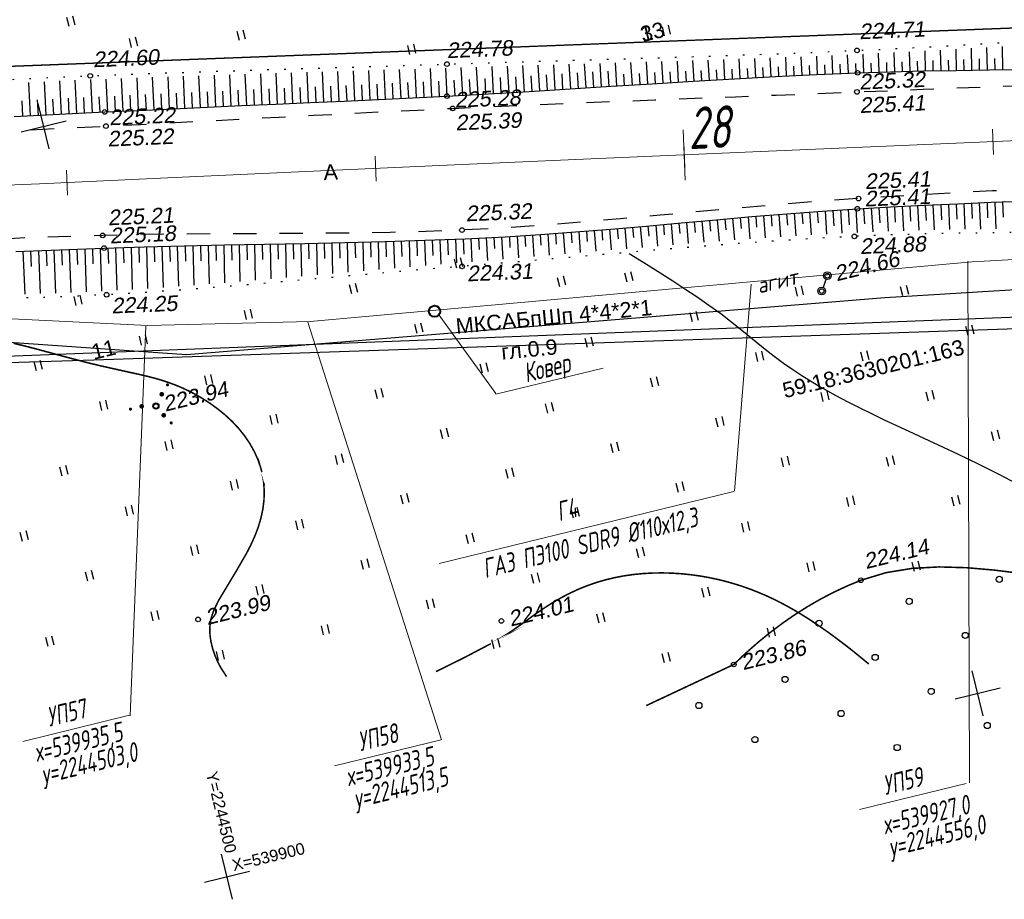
# Model space of a CAD drawing. Header units: millimetres. Extents: x -10 to 1169, y 1 to 1686.
# Tile 127 of 224: x 703 to 767, y 783 to 840. Entities that reach past the tile are written whole.
import ezdxf
from ezdxf.enums import TextEntityAlignment as Align
from ezdxf.lldxf.tags import DXFTag

# ---------------------------------------------------------------- set-up
doc = ezdxf.new("R2010")
doc.units = ezdxf.units.MM
for name, pattern in [('ADOT1', [1, 0, -1]), ('AHIDDEN1', [2, 0.5, -1.5]), ('AHIDDEN2', [3, 1.5, -1.5]), ('CONTI', [0]), ('PHANTOM2', [1.25, 0.625, -0.125, 0.125, -0.125, 0.125, -0.125])]:
    doc.linetypes.add(name, pattern=pattern)
for name, color, linetype in [('CONTURS', 7, 'Continuous'), ('COORDS', 7, 'Continuous'), ('GPR_PICK', 7, 'Continuous'), ('IZOLINES', 32, 'Continuous'), ('PDIGIT', 170, 'Continuous'), ('PICKETS', 7, 'Continuous'), ('ОБЪЕКТЫ_АВТОДОРОГ', 7, 'Continuous'), ('УЧАСТКИ', 7, 'Continuous')]:
    doc.layers.add(name, color=color, linetype=linetype)
doc.layers.add('СВЯЗЬ', color=170, linetype='Связь', lineweight=30)
doc.styles.add('GPR', font='isocpeui.ttf', dxfattribs={"width": 0.8})
doc.styles.add('ITALICC', font='isocpeui.ttf', dxfattribs={"height": 2})
doc.styles.get("Standard").update_dxf_attribs({"font": 'arial.ttf'})
tags = doc.linetypes.add('газ', pattern='A,42.7,-5.08,["Г",Standard,S=2.54,R=0,X=-2.54,Y=-1.27],-3.81', length=51.59).pattern_tags.tags
tags[6] = DXFTag(74, 10)
doc.linetypes.add('Связь', pattern='A,12.5,[130,ltypeshp.shx,S=1,R=-30,X=0,Y=0.9],1,[130,ltypeshp.shx,S=1,R=-30,X=0,Y=0.9],1,[130,ltypeshp.shx,S=1,R=-30,X=0,Y=0.9],4.5', length=19)

# ---------------------------------------------------------------- blocks, each defined once
blk = doc.blocks.new('401')
at = {"layer": 'CONTURS'}
for p, q in [((0, 0), (0, 1.2)), ((0.8, 0), (0.8, 1.2))]:
    blk.add_line(p, q, dxfattribs=at)
blk = doc.blocks.new('373')
at = {"layer": 'CONTURS'}
blk.add_circle((0, 0), 0.4, dxfattribs=at)
blk = doc.blocks.new('106')
at = {"color": 7, "linetype": 'Continuous'}
blk.add_wipeout([(-0.21, 0.5), (-0.5, 0.21), (-0.5, -0.21), (-0.21, -0.5), (0.21, -0.5), (0.5, -0.21), (0.5, 0.21), (0.21, 0.5)], dxfattribs=at)
blk.add_circle((0, 0), 0.5, dxfattribs=at)
blk = doc.blocks.new('395_2')
at = {"layer": 'CONTURS', "color": 7, "linetype": 'Continuous'}
for points, const_width in [([(0.95, 1.3, 1), (1.25, 1.3, 1)], 0.3), ([(2, 2.3, 1), (2.2, 2.3, 1)], 0.2), ([(-3.4, 0.4, 1), (-3.2, 0.4, 1)], 0.2), ([(-1.95, 0.4, 1), (-1.65, 0.4, 1)], 0.3), ([(0.55, -1.4, 1), (0.85, -1.4, 1)], 0.3), ([(1.3, -2.6, 1), (1.5, -2.6, 1)], 0.2)]:
    blk.add_lwpolyline(points, format="xyb", close=True, dxfattribs=dict(at, const_width=const_width))
blk.add_circle((0, 0), 0.4, dxfattribs=at)
blk = doc.blocks.new('пкк')
at = {"layer": 'ОБЪЕКТЫ_АВТОДОРОГ', "lineweight": 15, "ltscale": 200}
blk.add_line((-0.011, -0.822), (-0.008, 0.805), dxfattribs=at)
blk = doc.blocks.new('пк')
at = {"layer": 'ОБЪЕКТЫ_АВТОДОРОГ', "linetype": 'Continuous', "lineweight": 25, "xscale": 2, "yscale": 2, "zscale": 2}
blk.add_blockref('пкк', (0.003, 0.008), dxfattribs=at)

msp = doc.modelspace()

# ---------------------------------------------------------------- linework, layer by layer
at = {"linetype": 'Continuous', "lineweight": 40}
msp.add_circle((730.16233, 820.8099), 0.36213, dxfattribs=at)
at = {"layer": 'CONTURS', "lineweight": -2}
for p, q in [((766.94431, 836.44143), (766.92097, 837.93667)), ((738.97636, 835.19634), (738.87814, 836.79074)), ((739.97435, 835.25964), (739.87752, 836.82)), ((740.97235, 835.32295), (740.87727, 836.84925)), ((741.97034, 835.38627), (741.87729, 836.87866)), ((742.96833, 835.44965), (742.87758, 836.90846)), ((743.96632, 835.51302), (743.87818, 836.93828)), ((744.96437, 835.57535), (744.87912, 836.96888)), ((745.96246, 835.63726), (745.88022, 836.99996)), ((746.96055, 835.69902), (746.88169, 837.03106)), ((747.95881, 835.75792), (747.883, 837.06407)), ((748.95708, 835.81682), (748.8845, 837.09715)), ((749.95544, 835.87396), (749.88643, 837.13111)), ((750.95396, 835.92831), (750.88816, 837.16689)), ((751.95248, 835.98267), (751.89014, 837.20268)), ((752.95124, 836.0326), (752.89267, 837.24082)), ((753.95007, 836.08087), (753.89511, 837.28005)), ((754.94893, 836.12864), (754.89802, 837.31945)), ((766.44436, 836.4346), (766.43261, 837.17099)), ((718.00402, 834.12638), (717.91274, 836.14601)), ((719.00303, 834.17096), (718.91242, 836.17715)), ((720.00203, 834.21556), (719.91194, 836.20791)), ((721.00103, 834.26035), (720.91134, 836.23826)), ((722.00003, 834.30513), (721.91058, 836.26856)), ((722.999, 834.35047), (722.9096, 836.29862)), ((723.99797, 834.39589), (723.90847, 836.32868)), ((724.9969, 834.44201), (724.90707, 836.35892)), ((725.99582, 834.48849), (725.90555, 836.38919)), ((726.99471, 834.53564), (726.90372, 836.41983)), ((727.99356, 834.5836), (727.90179, 836.4508)), ((737.97827, 835.1346), (737.87925, 836.76133)), ((738.47731, 835.16547), (738.4162, 836.1636)), ((739.47535, 835.22799), (739.41365, 836.22609)), ((740.47335, 835.29129), (740.4113, 836.28937)), ((741.47134, 835.35461), (741.40914, 836.35267)), ((742.46933, 835.41796), (742.42339, 836.15576)), ((743.46732, 835.48133), (743.4226, 836.20235)), ((744.46535, 835.54419), (744.422, 836.24888)), ((745.46342, 835.60631), (745.42154, 836.29536)), ((746.4615, 835.66814), (746.42123, 836.34182)), ((747.45968, 835.72847), (747.42101, 836.38802)), ((748.45794, 835.78737), (748.42085, 836.43399)), ((749.45626, 835.84539), (749.42086, 836.47976)), ((750.4547, 835.90114), (750.421, 836.52507)), ((751.45322, 835.95549), (751.42119, 836.57014)), ((752.45186, 836.00764), (752.42163, 836.61469)), ((753.45065, 836.05673), (753.42227, 836.65858)), ((754.4495, 836.10475), (754.42303, 836.70225)), ((704.02006, 833.4573), (703.90801, 835.61447)), ((705.0187, 833.50942), (704.908, 835.66271)), ((706.01736, 833.56128), (705.90848, 835.70678)), ((715.00705, 833.99173), (714.91268, 836.04976)), ((716.00603, 834.03684), (715.91289, 836.08218)), ((717.00502, 834.08165), (716.91287, 836.1146)), ((726.49526, 834.51206), (726.44743, 835.51092)), ((727.49413, 834.55962), (727.44547, 835.55844)), ((728.49297, 834.60781), (728.44335, 835.60658)), ((737.47922, 835.10375), (737.4189, 836.10193)), ((715.50654, 834.01429), (715.46089, 835.01324)), ((716.50553, 834.05924), (716.46014, 835.05821)), ((717.50452, 834.10401), (717.4593, 835.10299)), ((718.50352, 834.14867), (718.45839, 835.14765)), ((719.50253, 834.19326), (719.45738, 835.19224)), ((720.50153, 834.23795), (720.4563, 835.23693)), ((721.50053, 834.28274), (721.45513, 835.28171)), ((722.49951, 834.3278), (722.45384, 835.32676)), ((723.49848, 834.37318), (723.45243, 835.37212)), ((724.49743, 834.41895), (724.4509, 835.41787)), ((725.49636, 834.46525), (725.44924, 835.46414)), ((703.52074, 833.43124), (703.46862, 834.42988)), ((704.51938, 833.48336), (704.46777, 834.48203)), ((705.51803, 833.53535), (705.46702, 834.53405)), ((706.51673, 833.58635), (706.46633, 834.58508)), ((766.42269, 827.86587), (766.49166, 826.1377)), ((766.92233, 827.88479), (766.96164, 826.88556)), ((754.4402, 827.23), (754.54716, 825.75126)), ((754.93884, 827.26683), (754.99129, 826.52267)), ((755.43748, 827.30366), (755.54032, 825.80576)), ((764.42432, 827.785), (764.49649, 826.10862)), ((765.42349, 827.82578), (765.49396, 826.12393)), ((765.92309, 827.84583), (765.96371, 826.84665)), ((746.9669, 826.59871), (747.02648, 825.9132)), ((747.46488, 826.64357), (747.58436, 825.26721)), ((747.96287, 826.68838), (748.02263, 825.99687)), ((748.46086, 826.73319), (748.58043, 825.34352)), ((748.95894, 826.77697), (749.01859, 826.07932)), ((749.45702, 826.82076), (749.57607, 825.4198)), ((749.9551, 826.86454), (750.01444, 826.15984)), ((750.45317, 826.90833), (750.57151, 825.49048)), ((750.95141, 826.95031), (751.01007, 826.23786)), ((751.44964, 826.99229), (751.56595, 825.56033)), ((751.94793, 827.03371), (752.00548, 826.31383)), ((752.44621, 827.07513), (752.56014, 825.62758)), ((752.94463, 827.11481), (753.00077, 826.38666)), ((753.44305, 827.15449), (753.55368, 825.68943)), ((753.94163, 827.19225), (753.99602, 826.45629)), ((739.49474, 825.95364), (739.59652, 824.60028)), ((739.99311, 825.99397), (740.04487, 825.31861)), ((740.49148, 826.03429), (740.59673, 824.68621)), ((740.98985, 826.07462), (741.04318, 825.40188)), ((741.48822, 826.11494), (741.5963, 824.77208)), ((741.98638, 826.15783), (742.04122, 825.48623)), ((742.48454, 826.20072), (742.59583, 824.85719)), ((742.98267, 826.24385), (743.03894, 825.57161)), ((743.48081, 826.28698), (743.59459, 824.94153)), ((743.97886, 826.33106), (744.03631, 825.65737)), ((744.47692, 826.37513), (744.59291, 825.02584)), ((744.97492, 826.41977), (745.03335, 825.74311)), ((745.47292, 826.46442), (745.59066, 825.10707)), ((745.97092, 826.50913), (746.03006, 825.82838)), ((746.46891, 826.55385), (746.58776, 825.18818)), ((726.51224, 825.30972), (726.56186, 823.5122)), ((727.01204, 825.32383), (727.04078, 824.32425)), ((727.51184, 825.33795), (727.5639, 823.59933)), ((728.0116, 825.3534), (728.04266, 824.35388)), ((728.51136, 825.36885), (728.56568, 823.68449)), ((729.01112, 825.3843), (729.04467, 824.38486)), ((729.51089, 825.39975), (729.5678, 823.76968)), ((738.99611, 825.9166), (739.04594, 825.23697)), ((703.52143, 824.6859), (703.63772, 821.9142)), ((704.021, 824.70673), (704.06243, 823.70759)), ((704.52057, 824.72757), (704.63453, 821.94656)), ((705.02013, 824.7484), (705.06053, 823.74922)), ((705.5197, 824.76923), (705.631, 821.97891)), ((706.0193, 824.78907), (706.05847, 823.78984)), ((706.51891, 824.80892), (706.62635, 822.01845)), ((716.51441, 825.10234), (716.56894, 822.65067)), ((717.01432, 825.11196), (717.03614, 824.1122)), ((717.51423, 825.12159), (717.56537, 822.73151)), ((718.01414, 825.13117), (718.03528, 824.13139)), ((718.51404, 825.14074), (718.56267, 822.81416)), ((719.01395, 825.15027), (719.03474, 824.15048)), ((719.51386, 825.1598), (719.5606, 822.89918)), ((720.01377, 825.16925), (720.03448, 824.16946)), ((720.51368, 825.1787), (720.55919, 822.98456)), ((721.0136, 825.18816), (721.03452, 824.18838)), ((721.51351, 825.19761), (721.5584, 823.07212)), ((722.0134, 825.20777), (722.03491, 824.20801)), ((722.5133, 825.21794), (722.55839, 823.15974)), ((723.01319, 825.22833), (723.0356, 824.22858)), ((723.51308, 825.23873), (723.55874, 823.24804)), ((724.01297, 825.24944), (724.03661, 824.24972)), ((724.51285, 825.26015), (724.55977, 823.33654)), ((725.0127, 825.27254), (725.0378, 824.27286)), ((725.51255, 825.28494), (725.56066, 823.42456)), ((726.01239, 825.29733), (726.0391, 824.29769)), ((755.58398, 823.10646), (755.22366, 822.11662))]:
    msp.add_line(p, q, dxfattribs=at)
at = {"layer": 'CONTURS', "color": 1, "linetype": 'газ', "lineweight": 15}
for p, q in [((764.95512, 824.01309), (790.32049, 825.41158)), ((698.4733, 820.54377), (711.57795, 819.87803)), ((711.57795, 819.87803), (722.10916, 820.14669))]:
    msp.add_line(p, q, dxfattribs=at)
at = {"layer": 'CONTURS', "color": 0, "linetype": 'CONTI', "lineweight": 15}
for p, q in [((764.672, 824.05162), (764.78348, 790.30052)), ((750.66468, 822.55173), (749.58466, 809.1564)), ((730.3933, 820.63284), (734.12851, 815.47812)), ((711.47818, 819.85258), (710.45608, 794.63792)), ((721.95947, 820.09921), (730.60392, 793.0704)), ((734.13849, 815.43387), (741.07418, 817.12886)), ((749.53535, 809.13738), (730.47222, 804.47861)), ((703.51819, 792.97583), (710.42134, 794.66286)), ((723.68093, 791.39201), (730.58408, 793.07904)), ((757.66035, 788.55871), (764.5635, 790.24575))]:
    msp.add_line(p, q, dxfattribs=at)
at = {"layer": 'CONTURS', "linetype": 'ADOT1', "flags": 128}
msp.add_lwpolyline([(575.3703, 830.32104), (578.57997, 830.42825), (581.78929, 830.54235), (584.99826, 830.66336), (588.20688, 830.79126), (591.41515, 830.92607), (594.62306, 831.06777), (597.83063, 831.21637), (601.03784, 831.37187), (604.2447, 831.53427), (607.45122, 831.70356), (608.8891, 831.78369), (610.32678, 831.86824), (611.7643, 831.95593), (613.20173, 832.04543), (614.63913, 832.13546), (616.07657, 832.22469), (617.51409, 832.31184), (618.95177, 832.39559), (620.38965, 832.47465), (621.82782, 832.5477), (624.33376, 832.65764), (626.84056, 832.74797), (629.34802, 832.82325), (631.85594, 832.88803), (634.36413, 832.94687), (636.8724, 833.00431), (639.38055, 833.06491), (641.8884, 833.13323), (644.39574, 833.21381), (646.90239, 833.31122), (648.06277, 833.36271), (649.22303, 833.41728), (650.3832, 833.47419), (651.5433, 833.53267), (652.70337, 833.59198), (653.86344, 833.65136), (655.02354, 833.71007), (656.1837, 833.76735), (657.34394, 833.82245), (658.50431, 833.87462), (660.57125, 833.95965), (662.63854, 834.03635), (664.70609, 834.10669), (666.77382, 834.17263), (668.84165, 834.23615), (670.90951, 834.29921), (672.97729, 834.36378), (675.04493, 834.43183), (677.11234, 834.50532), (679.17943, 834.58623), (682.05003, 834.71241), (684.92006, 834.85184), (687.78968, 835.00118), (690.65902, 835.15708), (693.52821, 835.31619), (696.39741, 835.47517), (699.26676, 835.63065), (702.13639, 835.77929), (705.00645, 835.91775), (707.87708, 836.04268), (710.18542, 836.13321), (712.49402, 836.21737), (714.80284, 836.2963), (717.11182, 836.37116), (719.42094, 836.44308), (721.73012, 836.51321), (724.03934, 836.5827), (726.34853, 836.65269), (728.65766, 836.72433), (730.96667, 836.79875), (733.62081, 836.88357), (736.27515, 836.96409), (738.92959, 837.04224), (741.58406, 837.1199), (744.23846, 837.19899), (746.89272, 837.28142), (749.54674, 837.36909), (752.20045, 837.4639), (754.85375, 837.56776), (757.50657, 837.68258), (759.63165, 837.78434), (761.75634, 837.89457), (763.88073, 838.01145), (766.0049, 838.13312), (768.12895, 838.25774), (770.25296, 838.38347), (772.37701, 838.50845), (774.50118, 838.63085), (776.62557, 838.74881), (778.75025, 838.8605), (781.65174, 839.00768), (784.55338, 839.15372), (787.45518, 839.29753), (790.35716, 839.43804), (793.25933, 839.57414), (796.16172, 839.70475), (799.06433, 839.82879), (801.96719, 839.94515), (804.87031, 840.05277), (807.77371, 840.15054), (810.19622, 840.2232), (812.619, 840.28772), (815.04201, 840.34541), (817.4652, 840.39758), (819.88853, 840.44554), (822.31195, 840.4906), (823.39329, 840.50999)], dxfattribs=at)
at = {"layer": 'CONTURS', "linetype": 'AHIDDEN2', "flags": 128}
msp.add_lwpolyline([(575.14576, 827.30553), (578.42392, 827.41794), (581.70208, 827.53043), (584.98023, 827.643), (588.25838, 827.75564), (591.53653, 827.86836), (594.81468, 827.98115), (598.09282, 828.09402), (601.37096, 828.20696), (604.6491, 828.31998), (607.92724, 828.43307), (609.36474, 828.4828), (610.80223, 828.53272), (612.23972, 828.58275), (613.67721, 828.63282), (615.1147, 828.68285), (616.55219, 828.73277), (617.98969, 828.78251), (619.42719, 828.832), (620.86471, 828.88115), (622.30224, 828.9299), (624.80875, 829.01149), (627.31545, 829.08825), (629.82226, 829.16195), (632.32911, 829.23436), (634.83595, 829.30723), (637.34269, 829.38235), (639.84927, 829.46147), (642.35562, 829.54636), (644.86168, 829.63879), (647.36736, 829.74052), (648.52347, 829.79069), (649.67952, 829.84236), (650.83552, 829.89535), (651.99148, 829.9495), (653.14739, 830.00464), (654.30327, 830.0606), (655.45912, 830.11723), (656.61494, 830.17434), (657.77074, 830.23177), (658.92652, 830.28935), (660.98975, 830.39437), (663.05279, 830.50316), (665.11568, 830.61485), (667.17847, 830.72856), (669.2412, 830.84343), (671.30391, 830.95858), (673.36666, 831.07314), (675.42948, 831.18624), (677.49241, 831.297), (679.55551, 831.40455), (682.48898, 831.55193), (685.4227, 831.69435), (688.35662, 831.83292), (691.29067, 831.96876), (694.2248, 832.10297), (697.15896, 832.23665), (700.0931, 832.37091), (703.02715, 832.50686), (705.96106, 832.6456), (708.89478, 832.78824), (711.13859, 832.90082), (713.38227, 833.01623), (715.62586, 833.13357), (717.86939, 833.25198), (720.11292, 833.37058), (722.35647, 833.48848), (724.6001, 833.60481), (726.84384, 833.71869), (729.08774, 833.82924), (731.33183, 833.93559), (733.9483, 834.05403), (736.56501, 834.16755), (739.1819, 834.277), (741.79894, 834.38323), (744.41609, 834.4871), (747.03331, 834.58945), (749.65056, 834.69116), (752.2678, 834.79305), (754.88498, 834.896), (757.50209, 835.00085), (759.64084, 835.08677), (761.77965, 835.17146), (763.91848, 835.25543), (766.05733, 835.33916), (768.19617, 835.42318), (770.33497, 835.50797), (772.47372, 835.59403), (774.61238, 835.68188), (776.75094, 835.772), (778.88938, 835.86489), (781.80981, 835.99939), (784.72984, 836.14312), (787.64959, 836.29339), (790.56916, 836.44755), (793.48868, 836.60295), (796.40825, 836.7569), (799.32797, 836.90676), (802.24797, 837.04985), (805.16836, 837.18352), (808.08924, 837.3051), (810.48712, 837.39313), (812.88541, 837.47084), (815.28401, 837.54095), (817.68281, 837.6062), (820.08169, 837.66931), (822.48054, 837.733), (823.42107, 837.75928)], dxfattribs=at)
at = {"layer": 'CONTURS', "linetype": 'Continuous', "flags": 128}
for points in [[(702.95793, 833.40187), (705.88716, 833.55474), (708.81666, 833.70181), (711.03148, 833.80839), (713.24647, 833.91161), (715.46157, 834.01242), (717.67675, 834.11178), (719.89196, 834.21063), (722.10714, 834.30993), (724.32224, 834.41063), (726.53723, 834.51368), (728.75205, 834.62002), (730.96664, 834.73062), (733.62486, 834.87395), (736.28252, 835.02979), (738.93981, 835.19403), (741.5969, 835.36256), (744.25394, 835.53129), (746.91112, 835.6961), (749.56859, 835.8529), (752.22654, 835.99759), (754.88512, 836.12605), (757.54451, 836.23418), (759.67394, 836.30256), (761.80396, 836.35548), (763.93442, 836.39662), (766.0652, 836.42964), (768.19614, 836.45822)], [(703.05155, 824.66631), (705.91415, 824.78568), (708.77711, 824.89567), (711.37214, 824.98018), (713.96798, 825.04759), (716.56434, 825.10341), (719.16095, 825.15312), (721.75754, 825.20222), (724.35382, 825.25621), (726.94954, 825.32056), (729.5444, 825.40078), (732.13815, 825.50236), (734.7305, 825.63079), (737.01305, 825.77173), (739.29422, 825.93742), (741.57436, 826.12191), (743.85379, 826.31927), (746.13287, 826.52358), (748.41192, 826.72888), (750.69128, 826.92926), (752.97129, 827.11877), (755.25229, 827.29149), (757.53461, 827.44147), (759.6978, 827.56333), (761.8618, 827.67163), (764.02648, 827.76876), (766.19168, 827.85713), (768.35728, 827.93912)]]:
    msp.add_lwpolyline(points, dxfattribs=at)
at = {"layer": 'CONTURS', "linetype": 'AHIDDEN1', "const_width": 0.1, "flags": 128}
msp.add_lwpolyline([(749.53026, 797.94911), (750.30036, 798.677), (751.08212, 799.36421), (751.87554, 800.01075), (752.68062, 800.61661), (753.49735, 801.1818), (754.32575, 801.70632), (755.16581, 802.19016), (756.01752, 802.63333), (756.8809, 803.03583), (757.75593, 803.39765), (759.38551, 803.89331), (761.08023, 804.1697), (762.82852, 804.26379), (764.61882, 804.21251), (766.43953, 804.05281), (768.27909, 803.82166), (770.12592, 803.55598), (771.96843, 803.29275), (773.79507, 803.0689), (775.59424, 802.92139), (776.23105, 802.88487), (776.86774, 802.84521), (777.50432, 802.80321), (778.14083, 802.75968), (778.77731, 802.71543), (779.41378, 802.67125), (780.05029, 802.62796), (780.68685, 802.58635), (781.3235, 802.54724), (781.96028, 802.51141), (784.73759, 802.31975), (787.53763, 802.06467), (790.35107, 801.78481), (793.16855, 801.51876), (795.98072, 801.30517), (798.77824, 801.18263), (801.55174, 801.18977), (804.29189, 801.3652), (806.98933, 801.74755), (809.63472, 802.37543), (810.60901, 802.66003), (811.59634, 802.95382), (812.58935, 803.26192), (813.5807, 803.58948), (814.56302, 803.94161), (815.52898, 804.32346), (816.47122, 804.74015), (817.3824, 805.19681), (818.25514, 805.69858), (819.08212, 806.25059), (819.93746, 806.98458), (820.69452, 807.84567), (821.37952, 808.80067), (822.01865, 809.81639), (822.63811, 810.85963), (823.26408, 811.89722), (823.67596, 812.52172)], dxfattribs=at)
at = {"layer": 'CONTURS', "linetype": 'AHIDDEN1', "const_width": 0.1}
msp.add_lwpolyline([(749.53026, 797.94911), (743.86806, 795.28959)], dxfattribs=at)
at = {"layer": 'COORDS', "lineweight": -2}
for p, q in [((705.22592, 831.32646), (704.51372, 834.2407)), ((703.4127, 832.42748), (706.32694, 833.13968)), ((765.6665, 794.62585), (764.9543, 797.54008)), ((763.85329, 795.72686), (766.76752, 796.43906)), ((717.0959, 782.75586), (716.3837, 785.6701)), ((715.28268, 783.85688), (718.19692, 784.56908))]:
    msp.add_line(p, q, dxfattribs=at)
at = {"layer": 'IZOLINES'}
msp.add_lwpolyline([(742.7604, 824.53711), (743.71445, 823.95681), (744.63604, 823.38207), (744.62764, 823.38675), (745.59408, 822.77153), (745.58382, 822.77691), (746.37208, 822.26429), (747.15329, 821.74111), (747.92557, 821.20506), (748.686, 820.65265), (749.43255, 820.08197), (750.16643, 819.49527), (751.56959, 818.35404), (751.56893, 818.35349), (752.15672, 817.89614), (752.7549, 817.45284), (753.34633, 817.03969), (753.93906, 816.64972), (753.93642, 816.6525), (754.49448, 816.30381), (755.0603, 815.96807), (755.60282, 815.65946), (756.13964, 815.36483), (756.13686, 815.36609), (756.91282, 814.95596), (757.69477, 814.55753), (758.48159, 814.16889), (759.27227, 813.78822), (760.86161, 813.0439), (764.04661, 811.56886), (765.35434, 810.93914), (766.65045, 810.28627), (767.88391, 809.63427)], dxfattribs=at)
at = {"layer": 'IZOLINES', "const_width": 0.1}
for points in [[(702.91416, 818.73397), (703.48553, 818.59746), (704.055, 818.45338), (705.19001, 818.1504), (706.32345, 817.84158), (707.45946, 817.54267), (708.02934, 817.40063), (708.60061, 817.26442), (709.74661, 817.0073), (711.23673, 816.67828), (711.23992, 816.67753), (711.23992, 816.67753), (711.23992, 816.67753), (711.23992, 816.67753), (711.23993, 816.67753), (711.23994, 816.67753), (711.24026, 816.67677), (711.67595, 816.57205), (712.10915, 816.4578), (712.53889, 816.33172), (712.964, 816.19145), (713.3834, 816.03562), (713.79626, 815.86383), (714.27036, 815.64272), (714.26162, 815.64699), (714.53994, 815.50506), (715.08399, 815.19911), (715.60985, 814.86413), (716.11524, 814.50026), (716.59729, 814.10734), (717.05252, 813.68503), (717.4767, 813.23312), (717.86492, 812.75168), (718.21165, 812.24146), (718.511, 811.7042), (718.75718, 811.14289), (718.89127, 810.75072), (718.9863, 810.39869), (718.98298, 810.41023), (719.09416, 809.80747), (719.1405, 809.19878), (719.12417, 808.59084), (719.04911, 807.98936), (718.92091, 807.39863), (718.74613, 806.82133), (718.53168, 806.25861), (718.28443, 805.71026), (718.01095, 805.17499), (717.4105, 804.13518), (716.17659, 802.07599), (715.88151, 801.45802), (715.76851, 801.15623), (715.68446, 800.85818), (715.68682, 800.86126), (715.6712, 800.79724), (715.67118, 800.79714), (715.67113, 800.79694), (715.67134, 800.79712), (715.61471, 800.33648), (715.62722, 799.87561), (715.69271, 799.42116), (715.80107, 798.97641), (715.94683, 798.54371), (716.12675, 798.12524), (716.33868, 797.72319), (716.68951, 797.18736), (716.70443, 797.1674), (716.7045, 797.16731)], [(730.25689, 797.49008), (732.08885, 798.39496), (733.80895, 799.29749), (733.76555, 799.27515), (734.31171, 799.58412), (734.84651, 799.9117), (735.31555, 800.22473), (735.75072, 800.53312), (735.74743, 800.52963), (736.76178, 801.26011), (737.27798, 801.61217), (737.80484, 801.94752), (738.34411, 802.2617), (738.89641, 802.55125), (739.46146, 802.81368), (740.03835, 803.04735), (740.62572, 803.2514), (741.22201, 803.42561), (741.82557, 803.57026), (742.43481, 803.68597), (743.04823, 803.77357), (743.66446, 803.834), (744.28229, 803.86822), (744.90062, 803.87714), (745.51845, 803.86155), (746.13488, 803.82218), (746.74905, 803.75959), (747.36014, 803.67425), (747.96736, 803.5665), (748.56991, 803.43662), (749.16699, 803.28483), (749.75782, 803.11138), (750.21585, 802.96054), (750.67119, 802.79605), (750.67203, 802.79573), (750.67205, 802.79583), (751.16066, 802.60271), (751.6431, 802.39509), (752.11907, 802.17345), (752.58843, 801.93848), (753.05114, 801.69096), (753.50729, 801.43178), (754.18047, 801.02265), (754.17519, 801.02583), (754.56586, 800.77477), (754.95205, 800.51696), (755.7121, 799.98386), (756.38126, 799.48876), (757.01836, 798.99726), (757.0145, 799.00201), (757.65858, 798.48551), (758.27514, 797.97743)]]:
    msp.add_lwpolyline(points, dxfattribs=at)
at = {"layer": 'PDIGIT', "color": 7, "lineweight": -2}
for p, q in [((757.94659, 836.24709), (757.90591, 837.45144)), ((758.94607, 836.27919), (758.90859, 837.49947)), ((759.94562, 836.30931), (759.91154, 837.5486)), ((760.94531, 836.33415), (760.91388, 837.60062)), ((761.94502, 836.3582), (761.91624, 837.65313)), ((762.94483, 836.37751), (762.91794, 837.70825)), ((763.94465, 836.39677), (763.91946, 837.76345)), ((764.94453, 836.41227), (764.92029, 837.82079)), ((765.94441, 836.42777), (765.92073, 837.8781)), ((755.9481, 836.16927), (755.90035, 837.36283)), ((756.44769, 836.18958), (756.42464, 836.78706)), ((756.94728, 836.2099), (756.90281, 837.40622)), ((757.44693, 836.2285), (757.42565, 836.82866)), ((758.44633, 836.26314), (758.42679, 836.8693)), ((759.44584, 836.29425), (759.42795, 836.90914)), ((760.44546, 836.32173), (760.42909, 836.94817)), ((761.44516, 836.34617), (761.43011, 836.98652)), ((762.44493, 836.36786), (762.43101, 837.02427)), ((763.44474, 836.38714), (763.43172, 837.0615)), ((764.44459, 836.40452), (764.43223, 837.09832)), ((765.44447, 836.42002), (765.43249, 837.13473)), ((728.99238, 834.63203), (728.89949, 836.48203)), ((729.99114, 834.68191), (729.89707, 836.51419)), ((730.98989, 834.73188), (730.89423, 836.54634)), ((731.98844, 834.78572), (731.89178, 836.57825)), ((732.98699, 834.83956), (732.88933, 836.61013)), ((733.98545, 834.8951), (733.88654, 836.6416)), ((734.98373, 834.95363), (734.88441, 836.67188)), ((735.98202, 835.01217), (735.88253, 836.70217)), ((736.98017, 835.07291), (736.88063, 836.73193)), ((755.44852, 836.14896), (755.42385, 836.74505)), ((707.0161, 833.61142), (706.90878, 835.75031)), ((708.01484, 833.66156), (707.90911, 835.79375)), ((709.01361, 833.71129), (708.90986, 835.833)), ((710.01245, 833.75935), (709.91033, 835.87224)), ((711.01129, 833.80742), (710.91082, 835.9095)), ((712.01021, 833.854), (711.91146, 835.94598)), ((713.00912, 833.90055), (712.91193, 835.98153)), ((714.00808, 833.94627), (713.91242, 836.01573)), ((729.49176, 834.65697), (729.44106, 835.65568)), ((730.49052, 834.70689), (730.43856, 835.70554)), ((731.48917, 834.7588), (731.43592, 835.75738)), ((732.48771, 834.81264), (732.43326, 835.81116)), ((733.48622, 834.86733), (733.43041, 835.86577)), ((734.48459, 834.92437), (734.42747, 835.92273)), ((735.48287, 834.9829), (735.42464, 835.9812)), ((736.48109, 835.04254), (736.42177, 836.04078)), ((712.50967, 833.87727), (712.46276, 834.87617)), ((713.5086, 833.92341), (713.46219, 834.92233)), ((714.50756, 833.969), (714.46157, 834.96794)), ((707.51547, 833.63649), (707.46565, 834.63525)), ((708.51422, 833.68642), (708.46504, 834.68521)), ((709.51303, 833.73532), (709.46447, 834.73414)), ((710.51187, 833.78339), (710.46386, 834.78223)), ((711.51075, 833.83071), (711.4633, 834.82958)), ((755.93641, 827.33644), (756.00334, 826.33869)), ((756.43533, 827.36923), (756.53435, 825.85806)), ((756.93425, 827.40202), (756.99809, 826.40406)), ((757.43318, 827.4348), (757.52848, 825.90796)), ((757.93236, 827.4634), (757.99286, 826.46523)), ((758.43154, 827.49199), (758.52234, 825.9485)), ((758.93075, 827.52012), (758.98791, 826.52175)), ((759.42996, 827.54824), (759.51683, 825.98882)), ((759.92929, 827.57407), (759.98333, 826.57553)), ((760.42862, 827.5999), (760.51175, 826.01833)), ((760.928, 827.62489), (760.97915, 826.6262)), ((761.42737, 827.64988), (761.5073, 826.04784)), ((761.92682, 827.67342), (761.97533, 826.6746)), ((762.42626, 827.69696), (762.50316, 826.07026)), ((762.92576, 827.71937), (762.9719, 826.72043)), ((763.42526, 827.74178), (763.49971, 826.09136)), ((763.92479, 827.76339), (763.96882, 826.76436)), ((764.92391, 827.80539), (764.96609, 826.80628)), ((730.01051, 825.41918), (730.04712, 824.41985)), ((730.51013, 825.4386), (730.5711, 823.85106)), ((731.00975, 825.45817), (731.04986, 824.45898)), ((731.50936, 825.47774), (731.57417, 823.93214)), ((732.0089, 825.49922), (732.05284, 824.50019)), ((732.50844, 825.52071), (732.57792, 824.01305)), ((733.00783, 825.54545), (733.04359, 824.79942)), ((733.50722, 825.57019), (733.58077, 824.09375)), ((734.0066, 825.59493), (734.0444, 824.86461)), ((734.50599, 825.61967), (734.58363, 824.17485)), ((735.00512, 825.64912), (735.0453, 824.93305)), ((735.50425, 825.67857), (735.5873, 824.2591)), ((736.0033, 825.70938), (736.04602, 825.00528)), ((736.50235, 825.7402), (736.59017, 824.34326)), ((737.00123, 825.77365), (737.04646, 825.07977)), ((737.50011, 825.80711), (737.59321, 824.42852)), ((737.9988, 825.84333), (738.04645, 825.1574)), ((738.49749, 825.87955), (738.59501, 824.51441)), ((707.01854, 824.82811), (707.05633, 823.82883)), ((707.51817, 824.84731), (707.62148, 822.06438)), ((708.0178, 824.8665), (708.0541, 823.86716)), ((708.51744, 824.8857), (708.61602, 822.11028)), ((709.01715, 824.90273), (709.0516, 823.90332)), ((709.51686, 824.91976), (709.60891, 822.16494)), ((710.01659, 824.93603), (710.049, 823.93656)), ((710.51633, 824.95231), (710.60206, 822.22364)), ((711.01608, 824.96811), (711.04638, 823.96857)), ((711.51583, 824.98391), (711.5946, 822.28556)), ((712.01566, 824.99689), (712.04398, 823.99729)), ((712.51549, 825.00987), (712.58844, 822.35321)), ((713.01532, 825.02285), (713.04201, 824.02321)), ((713.51515, 825.03583), (713.58294, 822.42128)), ((714.01501, 825.04759), (714.04015, 824.0479)), ((714.51488, 825.05935), (714.57725, 822.49627)), ((715.01476, 825.07009), (715.03851, 824.07038)), ((715.51464, 825.08084), (715.57279, 822.57136)), ((716.01453, 825.09159), (716.03723, 824.09185))]:
    msp.add_line(p, q, dxfattribs=at)
at = {"layer": 'PICKETS', "color": 7, "lineweight": -2}
for centre in [(757.50657, 837.68258), (730.96667, 836.79875), (707.87708, 836.04268), (757.54451, 836.23418), (730.96664, 834.73062), (757.50209, 835.00085), (708.81666, 833.70181), (731.33183, 833.93559), (708.89478, 832.78824), (757.60552, 828.0991), (757.53461, 827.44147), (731.93942, 826.05762), (708.68297, 825.71474), (757.34032, 825.65013), (708.77711, 824.89567), (731.94253, 823.71128), (708.93478, 821.87474), (712.12852, 814.67408), (757.75593, 803.39765), (714.85873, 800.86547), (734.48761, 800.76551), (749.53026, 797.94911)]:
    msp.add_circle(centre, 0.15, dxfattribs=at)
at = {"layer": 'ОБЪЕКТЫ_АВТОДОРОГ', "color": 0, "linetype": 'PHANTOM2', "lineweight": 15, "ltscale": 200}
msp.add_lwpolyline([(583.62332, 823.91381), (591.40478, 824.22198), (599.04742, 824.52633), (606.56042, 824.82757), (613.95293, 825.12638), (621.23414, 825.42347), (628.41941, 825.71977), (635.549, 826.01711), (642.66934, 826.31756), (649.82691, 826.6232), (657.06815, 826.93608), (664.43952, 827.25829), (671.98746, 827.59188), (679.75845, 827.93892), (687.78863, 828.3008), (696.07306, 828.67616), (704.59646, 829.06295), (713.34359, 829.45914), (722.2992, 829.86268), (731.44802, 830.27152), (740.77481, 830.68362), (750.26431, 831.09695), (759.89121, 831.50941), (769.59, 831.91881)], dxfattribs=at)
at = {"layer": 'УЧАСТКИ', "color": 6, "linetype": 'Continuous', "lineweight": -2}
for p, q in [((823.38563, 841.26803), (487.1463, 828.42797)), ((743.62721, 838.21999), (823.38565, 841.26635)), ((622.45939, 833.60279), (743.62721, 838.21999)), ((708.10288, 817.65872), (800.89562, 820.81801)), ((635.10082, 815.32123), (708.10288, 817.65872))]:
    msp.add_line(p, q, dxfattribs=at)

# ---------------------------------------------------------------- block references
at = {"layer": 'CONTURS', "lineweight": -2, "xscale": 0.5, "yscale": 0.5, "zscale": 0.5, "rotation": 13.73311783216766}
for name, p in [('401', (706.50559, 839.22781)), ('401', (717.53632, 838.32056)), ('401', (745.05776, 838.63514)), ('401', (742.63073, 822.68498)), ('401', (724.80012, 821.93043)), ('401', (753.66145, 821.77773)), ('401', (760.4652, 821.79777)), ('401', (706.96951, 821.17588)), ('401', (718.00023, 820.26863)), ('401', (746.86157, 820.11594)), ('401', (729.03096, 819.36138)), ('401', (764.69604, 819.22872)), ('401', (711.20035, 818.60683)), ('401', (740.06169, 818.45414)), ('401', (751.09241, 817.54689)), ('401', (757.89616, 817.56693)), ('401', (704.40047, 816.94503)), ('401', (733.2618, 816.79234)), ('401', (715.43119, 816.03779)), ('401', (744.29253, 815.8851)), ('395_2', (712.12852, 814.67408)), ('401', (726.46192, 815.13054)), ('401', (755.32325, 814.97785)), ('401', (762.127, 814.99788)), ('401', (708.63131, 814.37599)), ('401', (737.49264, 814.2233)), ('401', (719.66203, 813.46875)), ('401', (748.52337, 813.31605)), ('401', (730.69276, 812.5615)), ('401', (766.35784, 812.42884)), ('401', (712.86215, 811.80695)), ('401', (741.72348, 811.65425)), ('401', (723.89287, 810.8997)), ('401', (752.75421, 810.74701)), ('401', (759.55796, 810.76704)), ('401', (706.06226, 810.14515)), ('401', (734.9236, 809.99246)), ('401', (717.09299, 809.2379)), ('401', (745.95432, 809.08521)), ('401', (728.12371, 808.33066)), ('401', (756.98505, 808.17797)), ('401', (763.7888, 808.198)), ('401', (710.2931, 807.57611)), ('401', (739.15444, 807.42341)), ('401', (721.32383, 806.66886)), ('401', (750.18517, 806.51617)), ('401', (703.49322, 805.91431)), ('401', (732.35456, 805.76162)), ('401', (714.52395, 805.00706)), ('401', (743.38528, 804.85437)), ('401', (725.55467, 804.09982)), ('401', (754.41601, 803.94712)), ('401', (761.21976, 803.96716)), ('401', (707.72406, 803.34527)), ('401', (736.5854, 803.19257)), ('373', (766.71395, 803.45693)), ('401', (718.75479, 802.43802)), ('401', (747.61612, 802.28533)), ('401', (729.78551, 801.53077)), ('373', (760.88548, 802.03253)), ('401', (711.9549, 800.77622)), ('401', (740.81624, 800.62353)), ('401', (722.98563, 799.86898)), ('373', (755.05701, 800.60813)), ('401', (751.84696, 799.71628)), ('373', (764.51191, 799.83049)), ('401', (705.15502, 799.11442)), ('401', (734.01635, 798.96173)), ('401', (716.18574, 798.20718)), ('401', (745.04708, 798.05449)), ('373', (758.68344, 798.4061)), ('373', (752.85497, 796.9817)), ('373', (762.30988, 796.20406)), ('373', (747.27134, 795.29685)), ('373', (756.4814, 794.77966)), ('373', (765.93631, 794.00202)), ('373', (750.89778, 793.09481)), ('373', (760.10784, 792.57762))]:
    msp.add_blockref(name, p, dxfattribs=at)
at = {"layer": 'PDIGIT', "color": 7, "lineweight": -2, "xscale": 0.5, "yscale": 0.5, "zscale": 0.5, "rotation": 13.73311783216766}
for p in [(710.55932, 837.87432), (728.56705, 837.41332), (731.6, 823.59223), (738.26966, 822.39217)]:
    msp.add_blockref('401', p, dxfattribs=at)
at = {"layer": 'ОБЪЕКТЫ_АВТОДОРОГ', "color": 0, "linetype": 'PHANTOM2', "lineweight": 15}
for name, p, rotation in [('пк', (746.33593, 830.92584), 2.493990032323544), ('пкк', (766.31765, 831.78068), 2.4170711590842), ('пкк', (746.33593, 830.92584), 2.493990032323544), ('пкк', (726.35538, 830.04394), 2.558728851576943), ('пкк', (706.37566, 829.14354), 2.593350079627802)]:
    msp.add_blockref(name, p, dxfattribs=dict(at, rotation=rotation))

# ---------------------------------------------------------------- texts
at = {"layer": 'CONTURS', "lineweight": -2}
for s, rotation, p in [('А', 3.0687669, (723.00024, 829.28731)), ('МКСАБпШп 4*4*2*1', 5.5367933, (731.58696, 819.33976)), ('гл.0.9', 5.606771, (734.53057, 817.66975))]:
    msp.add_text(s, height=1, rotation=rotation, dxfattribs=at).set_placement(p)
at = {"layer": 'CONTURS', "lineweight": -2, "style": 'ITALICC', "width": 0.9}
msp.add_text('агит', height=1, rotation=13.7331178, dxfattribs=at).set_placement((751.16028, 821.94845))
at = {"layer": 'COORDS', "lineweight": -2}
for s, rotation, p in [('Y=2244500', 283.7331178, (715.35926, 790.91509)), ('X=539900', 13.7331178, (717.16616, 784.57453))]:
    msp.add_text(s, height=0.75, rotation=rotation, dxfattribs=at).set_placement(p)
at = {"layer": 'GPR_PICK', "style": 'GPR', "width": 0.7}
for s, p in [('Ковер', (737.5724, 816.54708)), ('ГАЗ ПЭ100 SDR9 %%C110х12,3', (740.37584, 805.22116)), ('Г4', (738.87365, 807.37015)), ('УП57', (706.47984, 794.2226)), ('х=539935,5', (707.24336, 792.3347)), ('УП58', (726.64258, 792.63878)), ('у=2244503,0', (707.94052, 790.96596)), ('х=539933,5', (727.4061, 790.75088)), ('у=2244513,5', (728.10326, 789.38214)), ('УП59', (760.622, 789.80549)), ('х=539927,0', (762.11008, 787.63566)), ('у=2244556,0', (762.80724, 786.26691))]:
    msp.add_text(s, height=1.25, rotation=13.7331178, dxfattribs=at).set_placement(p, align=Align.CENTER)
at = {"layer": 'PDIGIT', "color": 7, "lineweight": -2, "oblique": 10}
for s, rotation, p in [('224.71', 2.3800122, (757.66471, 838.4054)), ('224.78', 2.3800122, (730.96756, 837.18343)), ('224.60', 2.3800122, (708.07669, 836.5958)), ('225.32', 2.3800122, (757.66461, 835.14938)), ('225.28', 2.3800122, (731.48423, 833.98274)), ('225.41', 2.3800122, (757.69131, 833.63322)), ('225.22', 2.3800122, (709.12168, 832.84203)), ('225.39', 2.3800122, (731.5349, 832.51139)), ('225.22', 2.3800122, (709.0136, 831.46334)), ('225.41', 2.3800122, (758.03152, 828.70755)), ('225.41', 2.3800122, (758.0146, 827.58355)), ('225.21', 2.3800122, (709.03854, 826.36593)), ('225.32', 2.3800122, (732.19564, 826.62457)), ('225.18', 2.3800122, (709.15904, 825.19363)), ('224.88', 2.3800122, (757.71446, 824.50752)), ('224.66', 13.7331178, (756.18838, 822.73945)), ('224.31', 2.3800122, (732.27522, 822.73837)), ('224.25', 2.3800122, (709.26616, 820.66174)), ('223.94', 13.7331178, (712.73292, 814.30708)), ('224.14', 13.7331178, (758.09424, 804.11948)), ('223.99', 13.7331178, (715.46313, 800.49847)), ('224.01', 13.7331178, (735.09202, 800.3985)), ('223.86', 13.7331178, (750.13467, 797.58211))]:
    msp.add_text(s, height=1, rotation=rotation, dxfattribs=at).set_placement(p)
at = {"layer": 'ОБЪЕКТЫ_АВТОДОРОГ', "style": 'GPR', "width": 0.7}
msp.add_text('28', height=2.722459, rotation=2.49399, dxfattribs=at).set_placement((748.01558, 831.35382), align=Align.CENTER)
at = {"layer": 'УЧАСТКИ', "color": 6, "lineweight": -2}
for s, p in [('3', (743.62721, 838.21999)), ('13', (743.62721, 838.21999)), ('11', (708.10288, 817.65872))]:
    msp.add_text(s, height=1, rotation=13.7331178, dxfattribs=at).set_placement(p)
msp.add_text('59:18:3630201:163', height=1, rotation=13.7331178, dxfattribs=at).set_placement((758.56012, 817.09103), align=Align.MIDDLE_CENTER)

# ---------------------------------------------------------------- next in the draw order: block references
at = {"layer": 'CONTURS', "lineweight": -2, "xscale": 0.5, "yscale": 0.5, "zscale": 0.5, "rotation": 13.73311783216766}
for p in [(755.58398, 823.10646), (755.22366, 822.11662)]:
    msp.add_blockref('106', p, dxfattribs=at)

# ---------------------------------------------------------------- next in the draw order: linework, layer by layer
at = {"layer": 'CONTURS', "color": 1, "linetype": 'газ', "lineweight": 15}
msp.add_line((722.10916, 820.14669), (764.95512, 824.01309), dxfattribs=at)
at = {"layer": 'CONTURS', "linetype": 'AHIDDEN2', "flags": 128}
msp.add_lwpolyline([(823.49294, 830.64325), (822.53201, 830.60807), (820.10438, 830.52228), (817.67665, 830.43875), (815.24887, 830.35667), (812.82107, 830.27524), (810.39329, 830.19365), (807.96556, 830.11108), (805.09688, 830.01651), (802.22794, 829.92828), (799.35885, 829.84422), (796.48969, 829.76216), (793.62054, 829.67993), (790.75149, 829.59536), (787.88262, 829.50629), (785.01403, 829.41054), (782.14581, 829.30595), (779.27803, 829.19034), (777.11004, 829.09759), (774.94203, 829.00308), (772.77407, 828.90611), (770.60622, 828.80598), (768.43856, 828.70197), (766.27116, 828.59338), (764.10408, 828.4795), (761.9374, 828.35964), (759.77119, 828.23307), (757.60552, 828.0991), (755.03715, 827.91992), (752.47025, 827.71473), (749.90441, 827.49121), (747.33924, 827.25703), (744.77432, 827.01987), (742.20926, 826.78738), (739.64364, 826.56724), (737.07706, 826.36712), (734.50913, 826.19469), (731.93942, 826.05762), (729.61642, 825.96825), (727.29216, 825.9072), (724.96689, 825.86844), (722.64086, 825.84595), (720.31434, 825.83369), (717.98756, 825.82562), (715.66078, 825.81573), (713.33426, 825.79797), (711.00823, 825.76632), (708.68297, 825.71474), (705.82655, 825.6279), (702.97059, 825.5255), (700.11499, 825.4104), (697.25968, 825.28551), (694.40456, 825.1537), (691.54956, 825.01788), (688.69458, 824.88091), (685.83954, 824.7457), (682.98435, 824.61512), (680.12893, 824.49207), (678.08965, 824.40866), (676.05029, 824.32703), (674.01089, 824.2466), (671.97145, 824.16677), (669.93202, 824.08695), (667.89262, 824.00653), (665.85326, 823.92494), (663.81399, 823.84158), (661.77481, 823.75584), (659.73576, 823.66715), (658.52598, 823.61291), (657.31624, 823.55759), (656.10653, 823.5014), (654.89686, 823.44458), (653.6872, 823.38736), (652.47755, 823.32997), (651.26789, 823.27263), (650.05823, 823.21557), (648.84854, 823.15903), (647.63882, 823.10322), (645.25482, 822.9957), (642.8707, 822.89081), (640.48649, 822.78776), (638.10223, 822.68577), (635.71797, 822.58406), (633.33373, 822.48185), (630.94954, 822.37835), (628.56546, 822.27279), (626.18151, 822.16437), (623.79773, 822.05231), (622.21348, 821.97503), (620.62933, 821.89538), (619.04527, 821.81401), (617.46125, 821.73163), (615.87725, 821.64889), (614.29323, 821.56649), (612.70917, 821.4851), (611.12504, 821.4054), (609.54081, 821.32806), (607.95644, 821.25376), (604.64203, 821.10522), (601.32734, 820.96307), (598.01237, 820.82732), (594.69713, 820.69796), (591.38161, 820.575), (588.06582, 820.45844), (584.74975, 820.34828), (581.4334, 820.24451), (578.11677, 820.14714), (574.79987, 820.05617)], dxfattribs=at)
at = {"layer": 'CONTURS', "linetype": 'ADOT1', "flags": 128}
msp.add_lwpolyline([(823.5172, 828.24059), (822.62978, 828.24776), (820.22992, 828.26261), (817.83032, 828.26921), (815.43111, 828.26388), (813.03246, 828.24291), (810.63452, 828.2026), (808.23745, 828.13925), (805.31463, 828.01911), (802.39358, 827.85174), (799.47386, 827.64818), (796.55504, 827.4195), (793.63669, 827.17674), (790.71835, 826.93097), (787.79961, 826.69323), (784.88002, 826.47459), (781.95915, 826.28609), (779.03656, 826.13878), (776.86826, 826.06043), (774.69894, 826.00397), (772.52886, 825.96365), (770.3583, 825.93372), (768.18755, 825.90842), (766.01686, 825.882), (763.84652, 825.84872), (761.6768, 825.80281), (759.50798, 825.73853), (757.34032, 825.65013), (754.79756, 825.51638), (752.25599, 825.3582), (749.7154, 825.17975), (747.17562, 824.98518), (744.63642, 824.77862), (742.09763, 824.56423), (739.55904, 824.34616), (737.02046, 824.12854), (734.48169, 823.91553), (731.94253, 823.71128), (729.64179, 823.52538), (727.34157, 823.32991), (725.04168, 823.12867), (722.74191, 822.9254), (720.44207, 822.7239), (718.14195, 822.52792), (715.84136, 822.34125), (713.54011, 822.16764), (711.23798, 822.01088), (708.93478, 821.87474), (706.10842, 821.74428), (703.28016, 821.65248), (700.45043, 821.59038), (697.61966, 821.54903), (694.78825, 821.51949), (691.95664, 821.4928), (689.12524, 821.46), (686.29448, 821.41215), (683.46478, 821.34029), (680.63655, 821.23548), (678.56498, 821.13675), (676.49398, 821.02469), (674.42342, 820.90222), (672.35317, 820.7723), (670.2831, 820.63785), (668.21308, 820.50181), (666.14297, 820.36713), (664.07263, 820.23675), (662.00195, 820.1136), (659.93077, 820.00063), (658.73426, 819.93945), (657.53768, 819.87939), (656.34104, 819.82045), (655.14434, 819.76261), (653.94757, 819.70588), (652.75076, 819.65024), (651.55391, 819.59569), (650.35701, 819.54221), (649.16007, 819.48979), (647.9631, 819.43844), (645.38053, 819.33798), (642.79729, 819.25294), (640.21358, 819.17886), (637.6296, 819.11128), (635.04556, 819.04574), (632.46165, 818.9778), (629.87808, 818.90299), (627.29504, 818.81686), (624.71274, 818.71496), (622.13138, 818.59282), (620.6742, 818.51407), (619.21729, 818.42961), (617.76061, 818.34053), (616.3041, 818.24795), (614.8477, 818.15297), (613.39136, 818.05669), (611.93502, 817.96023), (610.47863, 817.8647), (609.02214, 817.77119), (607.56548, 817.68081), (604.26568, 817.48189), (600.96571, 817.28581), (597.66557, 817.09256), (594.36527, 816.90213), (591.06479, 816.71455), (587.76415, 816.52979), (584.46334, 816.34786), (581.16236, 816.16877), (577.86121, 815.9925), (574.5599, 815.81907)], dxfattribs=at)
at = {"layer": 'PICKETS', "color": 7, "lineweight": -2}
for centre in [(755.58398, 823.10646), (755.22366, 822.11662)]:
    msp.add_circle(centre, 0.15, dxfattribs=at)
at = {"layer": 'СВЯЗЬ', "linetype": 'Связь', "lineweight": 30}
msp.add_lwpolyline([(1109.32725, 833.13937), (1087.91722, 834.09658), (1042.2468, 832.32229), (988.97859, 829.43292), (958.01445, 827.17765), (919.81995, 828.12122), (807.31635, 823.40339), (793.89155, 823.78081), (759.30045, 821.67239), (714.11059, 817.99562), (696.4276, 819.22121), (685.74414, 818.48585), (645.83462, 814.4414), (583.03433, 811.69109)], dxfattribs=at)
at = {"layer": 'УЧАСТКИ', "color": 6, "linetype": 'Continuous', "lineweight": -2}
msp.add_line((491.7255, 809.69042), (823.57405, 822.61191), dxfattribs=at)

doc.saveas('drawing.dxf')
